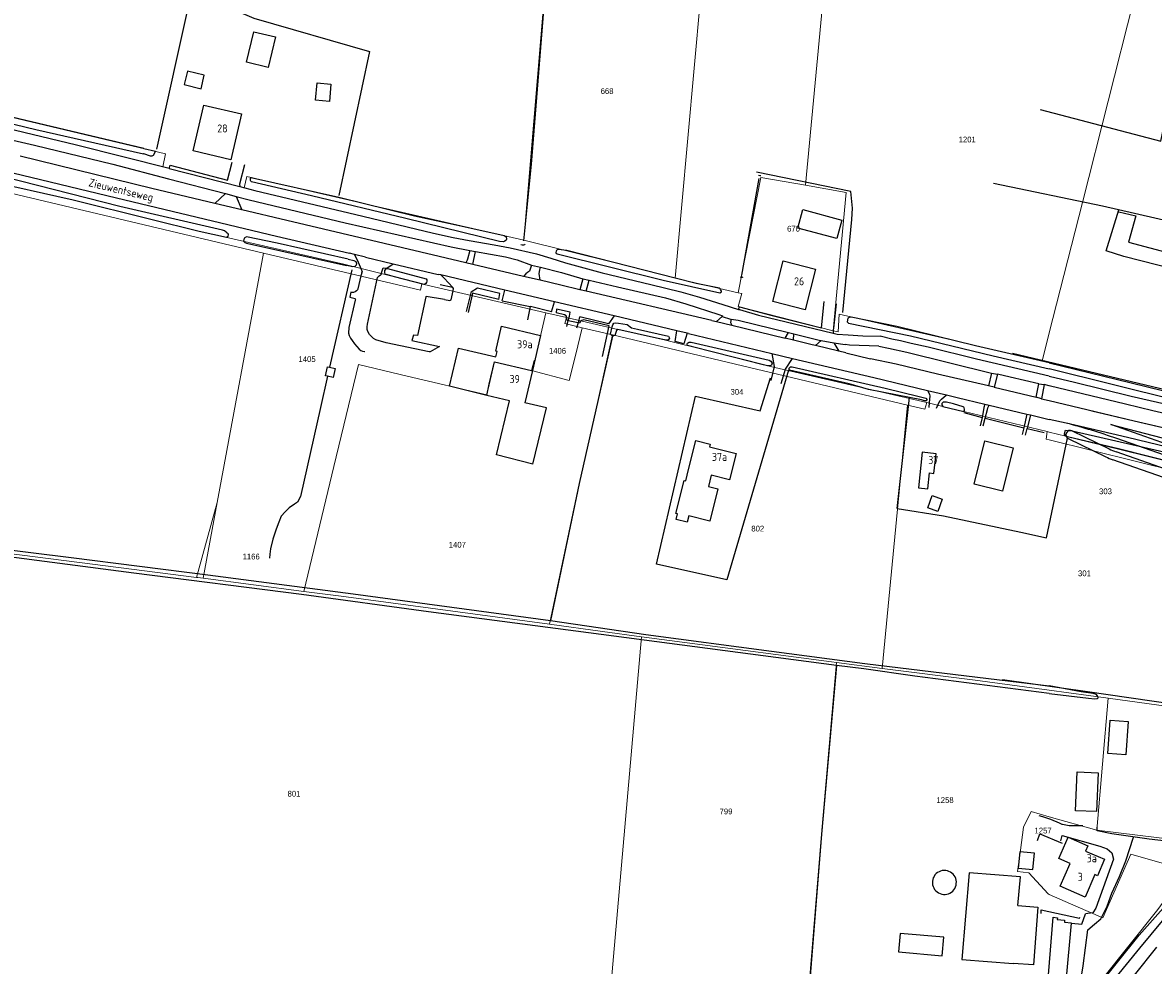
# Model space of a CAD drawing. Header units: metres. Extents: x 233874 to 239264, y 443832 to 448222.
# Tile 31 of 198: x 234680 to 235032, y 445196 to 445491. Entities that reach past the tile are written whole.
import ezdxf
from ezdxf.enums import TextEntityAlignment as Align

# ---------------------------------------------------------------- set-up
doc = ezdxf.new("R2010")
doc.units = ezdxf.units.M
doc.header["$MEASUREMENT"] = 0
doc.linetypes.add('LIJN1-1', pattern=[2, 1, -1])
for name, color, linetype in [('DAKRAND', 4, 'Continuous'), ('DAKRAND-BYG', 4, 'Continuous'), ('Goud-kadastrale grenzen', 13, 'Continuous'), ('Goud-markering', 7, 'Continuous'), ('Goud-ontwerp', 2, 'Continuous'), ('HEG', 253, 'Continuous'), ('HEK', 253, 'Continuous'), ('HOOFDGEBOUW', 4, 'Continuous'), ('HOUTWAL', 253, 'Continuous'), ('HUISNUMMER', 253, 'Continuous'), ('INSTEEKSLOOT', 153, 'Continuous'), ('KANTVERH', 253, 'Continuous'), ('MIDSLTGREPPEL', 253, 'Continuous'), ('OVLIJNOBJ', 253, 'Continuous'), ('RASTER', 253, 'Continuous'), ('STRAATNAAM', 253, 'Continuous'), ('TUSSENMUUR', 253, 'Continuous')]:
    doc.layers.add(name, color=color, linetype=linetype)
doc.layers.add('G01 kadestrale perceelsgrens', color=73, linetype='Continuous', lineweight=0)
doc.layers.add('Z01 perceelnummer', color=73, linetype='Continuous', lineweight=13)
doc.layers.add('Goud-hulp', color=210, linetype='Continuous', plot=False)
doc.styles.get("Standard").update_dxf_attribs({"font": 'iso.shx'})
doc.styles.add('Styledgn001', font='dgn001.shx')

# ---------------------------------------------------------------- blocks, each defined once
blk = doc.blocks.new('A$C1532452F')
at = {"layer": 'G01 kadestrale perceelsgrens'}
for p, q in [((234836.095, 445422.689), (234842.584, 445500)), ((234891.411, 445500), (234883.27, 445410.853)), ((234923.997, 445439.883), (234929.644, 445500)), ((234538.7, 445470.019), (234754.936, 445418.649)), ((234754.936, 445418.649), (234740.456, 445340.755)), ((234754.936, 445418.649), (234803.876, 445407.023)), ((234883.27, 445410.853), (234902.989, 445406.238)), ((234803.876, 445407.023), (234804.268, 445409.035)), ((234839.501, 445385.084), (234843.023, 445400.021)), ((234843.023, 445400.021), (234849.423, 445398.536)), ((234848.926, 445396.619), (234849.423, 445398.536)), ((234848.926, 445396.619), (234854.319, 445395.336)), ((234854.319, 445395.336), (234863.821, 445393.076)), ((234863.821, 445393.076), (234857.808, 445366.355)), ((234863.821, 445393.076), (234955.813, 445371.192)), ((234997.753, 445384.947), (235000, 445393.779)), ((234997.753, 445384.947), (235000, 445384.398)), ((234947.418, 445375.342), (234961.79, 445371.953)), ((234961.214, 445369.907), (234961.79, 445371.953)), ((234955.813, 445371.192), (234947.839, 445289.004)), ((234955.813, 445371.192), (234961.214, 445369.907)), ((234999.409, 445362.919), (234973.332, 445369.234)), ((234999.008, 445360.601), (234999.409, 445362.919)), ((235000, 445362.776), (234999.409, 445362.919)), ((235000, 445360.355), (234999.008, 445360.601)), ((235069.88, 445343.01), (235000, 445360.355)), ((234734.044, 445317.427), (234740.456, 445340.755)), ((234740.456, 445340.755), (234736.07, 445317.163)), ((234736.07, 445317.163), (234767.522, 445313.051)), ((234863.383, 445190.771), (234872.848, 445298.89)), ((234933.686, 445290.805), (234947.839, 445289.004)), ((234947.839, 445289.004), (234976.857, 445285.31)), ((235000, 445282.166), (234976.857, 445285.31)), ((235018.369, 445279.671), (235000, 445282.166)), ((235014.815, 445238.493), (235018.369, 445279.671)), ((235064.397, 445273.418), (235018.369, 445279.671)), ((234994.399, 445244.315), (234991.945, 445239.399)), ((234994.399, 445244.315), (235000, 445242.718)), ((235000, 445242.718), (235014.815, 445238.493)), ((234991.945, 445239.399), (234991.08, 445232.251)), ((235048.785, 445234.357), (235014.815, 445238.493)), ((234991.08, 445232.251), (234990.148, 445225.555)), ((235016.75, 445211.147), (235025.442, 445230.972)), ((235025.442, 445230.972), (235035.19, 445228.166)), ((234990.148, 445225.555), (234993.622, 445225.147)), ((234993.622, 445225.147), (234999.68, 445218.602)), ((234999.68, 445218.602), (235000, 445218.462)), ((235000, 445218.462), (235008.324, 445214.832)), ((235008.324, 445214.832), (235016.75, 445211.147))]:
    blk.add_line(p, q, dxfattribs=at)
at = {"layer": 'G01 kadestrale perceelsgrens', "flags": 128}
for points in [[(235000, 445393.779), (235010.347, 445434.448), (235026.376, 445497.761)], [(234498.266, 445481.988), (234510.844, 445478.91), (234538.891, 445472.281), (234561.012, 445467.052), (234607.363, 445456.414), (234646.137, 445446.617), (234667.656, 445441.492), (234695.566, 445435.246), (234719.805, 445429.23), (234734.84, 445425.523), (234779.995, 445415.182), (234795.781, 445411.215), (234804.268, 445409.035)], [(234659.441, 445465.076), (234724.323, 445449.674), (234723.47, 445445.582), (234748.852, 445438.976), (234749.652, 445442.59), (234790.682, 445433.069), (234836.095, 445422.689)], [(234902.989, 445406.238), (234910.039, 445442.23), (234923.997, 445439.883)], [(234923.997, 445439.883), (234936.637, 445437.589), (234932.606, 445394.407)], [(234836.095, 445422.689), (234864.139, 445415.74), (234883.27, 445410.853)], [(234804.268, 445409.035), (234805.043, 445408.836), (234843.023, 445400.021)], [(234932.606, 445394.407), (234902.928, 445402.006), (234904.063, 445406.008), (234902.989, 445406.238)], [(234849.423, 445398.536), (234865.449, 445394.816), (234877.465, 445392.043), (234879.938, 445391.57), (234893.664, 445388.145), (234910.396, 445383.914), (234947.418, 445375.342)], [(234932.606, 445394.407), (234934.117, 445394.045), (234934.517, 445399.62), (234971.672, 445391.034), (234997.753, 445384.947)], [(234838.553, 445382.021), (234850.266, 445378.92), (234852.179, 445386.711), (234854.319, 445395.336)], [(234767.522, 445313.051), (234776.856, 445352.025), (234784.485, 445383.907), (234799.726, 445380.267), (234824.557, 445374.377)], [(234824.557, 445374.377), (234826.999, 445384.741), (234838.553, 445382.021)], [(234839.501, 445385.084), (234839.287, 445385.136), (234838.553, 445382.021)], [(235000, 445384.398), (235015.648, 445380.574), (235059.88, 445369.741), (235073.51, 445374.679)], [(234961.79, 445371.953), (234966.805, 445370.77), (234973.332, 445369.234)], [(234857.808, 445366.355), (234853.379, 445346.672), (234844.167, 445302.783)], [(235070.108, 445345.885), (235055.235, 445349.135), (235041.357, 445352.57), (235021.575, 445357.488), (235005.722, 445361.334), (235005.136, 445361.532), (235000, 445362.776)], [(234674.734, 445324.971), (234701.564, 445321.565), (234734.044, 445317.427)], [(234734.044, 445317.427), (234734.427, 445317.378), (234736.07, 445317.163)], [(234767.522, 445313.051), (234779.141, 445311.532), (234827.932, 445304.974), (234844.167, 445302.783)], [(234844.167, 445302.783), (234860.64, 445300.56), (234872.848, 445298.89)], [(234872.848, 445298.89), (234887.907, 445296.829), (234932.132, 445291.003), (234933.686, 445290.805)], [(234933.686, 445290.805), (234929, 445237.246), (234925.06, 445189.008)], [(235042.73, 445225.963), (235033.932, 445213.766), (235016.185, 445191.605), (235012.666, 445186.846)]]:
    blk.add_lwpolyline(points, dxfattribs=at)
at = {"layer": 'Z01 perceelnummer', "linetype": 'Continuous', "lineweight": 13, "style": 'Styledgn001'}
for s, p in [('668', (234862.082, 445469.204)), ('1201', (234974.424, 445454.093)), ('670', (234920.232, 445426.258)), ('1405', (234768.49, 445385.547)), ('1406', (234846.615, 445388.151)), ('304', (234902.595, 445375.331)), ('303', (235017.556, 445344.286)), ('802', (234909.08, 445332.647)), ('1407', (234815.365, 445327.604)), ('1166', (234751.056, 445323.914)), ('301', (235010.986, 445318.679)), ('801', (234764.417, 445249.882)), ('1258', (234967.502, 445247.895)), ('799', (234899.164, 445244.35)), ('1257', (234998.085, 445238.38))]:
    blk.add_text(s, height=1.8, dxfattribs=at).set_placement(p, align=Align.MIDDLE_CENTER)

msp = doc.modelspace()

# ---------------------------------------------------------------- linework, layer by layer
at = {"layer": 'DAKRAND'}
for p, q in [((234827.59, 445355.66), (234831.65, 445372.52)), ((234843.23, 445370.39), (234836.41, 445371.95)), ((234838.89, 445352.78), (234843.23, 445370.39))]:
    msp.add_line(p, q, dxfattribs=at)
for points in [[(234824.52, 445374.2), (234812.93, 445377.06), (234815.72, 445388.95), (234827.35, 445386.21)], [(234894.54, 445349.31), (234893.67, 445345.77), (234896.62, 445345.04), (234894.14, 445334.99), (234887.57, 445336.61), (234887.08, 445334.65), (234883.63, 445335.5), (234884.06, 445337.2), (234883.56, 445337.33), (234886.12, 445347.68), (234886.62, 445347.56), (234887.48, 445351.05)]]:
    msp.add_lwpolyline(points, dxfattribs=at)
at = {"layer": 'DAKRAND-BYG'}
msp.add_line((234774.9, 445380.18), (234774.25, 445380.33), dxfattribs=at)
for points in [[(234749.57, 445478.21), (234751.86, 445487.73), (234758.62, 445486.1), (234756.32, 445476.59), (234749.57, 445478.21)], [(234730.14, 445471.24), (234735.41, 445469.96), (234736.43, 445474.16), (234731.15, 445475.44), (234730.14, 445471.24)], [(234771.11, 445466.39), (234771.6, 445471.79), (234775.93, 445471.4)], [(234775.93, 445471.4), (234775.45, 445466), (234771.11, 445466.39)], [(234933.79, 445423.16), (234921.56, 445426.4), (234923.1, 445432.21), (234935.33, 445428.97), (234933.79, 445423.16)], [(234774.25, 445380.33), (234774.9, 445383.14), (234775.54, 445382.99)], [(234775.54, 445382.99), (234777.29, 445382.59), (234776.64, 445379.78), (234774.9, 445380.18)], [(234964.03, 445349.85), (234964.7, 445356.01), (234960.39, 445356.48), (234959.2, 445345.41), (234962.11, 445345.09), (234962.63, 445350), (234964.03, 445349.85)], [(234965.24, 445338.02), (234962.11, 445339.12), (234963.46, 445342.93), (234966.59, 445341.83), (234965.24, 445338.02)], [(235018.33, 445262.43), (235019.04, 445272.82), (235024.6, 445272.44), (235023.89, 445262.05), (235018.33, 445262.43)], [(235008.23, 445244.59), (235008.74, 445256.73), (235015.23, 445256.45), (235014.71, 445244.31), (235008.23, 445244.59)], [(234994.89, 445226.18), (234995.38, 445231.31), (234990.82, 445231.75), (234990.32, 445226.62), (234994.89, 445226.18)], [(234966.65, 445225.88), (234966.13, 445225.75), (234965.63, 445225.55), (234965.16, 445225.27), (234964.74, 445224.93), (234964.37, 445224.54), (234964.06, 445224.09), (234963.82, 445223.61), (234963.65, 445223.09), (234963.56, 445222.56), (234963.54, 445222.02), (234963.61, 445221.48), (234963.75, 445220.96), (234963.96, 445220.46), (234964.25, 445220), (234964.59, 445219.58), (234965, 445219.22), (234965.45, 445218.92), (234965.94, 445218.69), (234966.46, 445218.54), (234966.99, 445218.46)], [(234966.99, 445218.46), (234967.52, 445218.45), (234968.05, 445218.52), (234968.55, 445218.66), (234969.04, 445218.88), (234969.49, 445219.16), (234969.89, 445219.5), (234970.24, 445219.89), (234970.54, 445220.33), (234970.77, 445220.81), (234970.93, 445221.31), (234971.01, 445221.83), (234971.03, 445222.36), (234970.97, 445222.89), (234970.83, 445223.4), (234970.63, 445223.89), (234970.35, 445224.34), (234970.02, 445224.75), (234969.63, 445225.11), (234969.2, 445225.41), (234968.73, 445225.65), (234968.23, 445225.82), (234967.71, 445225.91), (234967.18, 445225.93), (234966.65, 445225.88)], [(234990.24, 445214.98), (234991, 445223.99), (234975.01, 445225.15), (234972.75, 445198.15), (234988.72, 445196.93)], [(234990.24, 445214.98), (234996.48, 445214.51), (234995.1, 445196.44), (234988.72, 445196.93)], [(234952.96, 445200.54), (234966.56, 445199.3), (234967.08, 445205.06), (234953.49, 445206.3), (234952.96, 445200.54)]]:
    msp.add_lwpolyline(points, dxfattribs=at)
at = {"layer": 'Goud-hulp', "linetype": 'Continuous'}
for p, q in [((235013.255, 445369.455), (235026.48, 445366.287)), ((235019.252, 445365.098), (235053.183, 445356.37)), ((235052.477, 445353.454), (235019.252, 445365.098)), ((235026.51, 445366.28), (235043.06, 445362.42)), ((235007.13, 445363.18), (235018.683, 445357.502)), ((235005.961, 445360.802), (235017.657, 445355.053)), ((235051.52, 445350.081), (235021.082, 445360.748)), ((235051.208, 445343.143), (235019.864, 445354.128)), ((235052.084, 445345.644), (235020.891, 445356.576))]:
    msp.add_line(p, q, dxfattribs=at)
for centre, radius, start, end in [((234954.935, 445172.003), 200, 70.68665, 75.41679), ((235006.546, 445361.991), 1.325, 63.8256, 243.8256), ((235027.505, 445375.451), 20, 243.8256, 250.68665), ((235026.479, 445373.002), 20, 243.8256, 250.68665), ((235601.234, 444719.273), 719.5, 128.839879, 148.762443), ((235601.234, 444719.273), 716.55, 128.839879, 148.762443), ((235601.234, 444719.273), 716.05, 128.839879, 148.762443), ((235446.797, 444897.607), 503.7, 139.64955, 149.78699)]:
    msp.add_arc(centre, radius, start, end, dxfattribs=at)
at = {"layer": 'Goud-hulp', "linetype": 'LIJN1-1', "ltscale": 3}
for centre, radius, start, end in [((235601.234, 444719.273), 720, 128.839879, 148.762443), ((235446.797, 444897.607), 503.2, 139.64955, 149.78699)]:
    msp.add_arc(centre, radius, start, end, dxfattribs=at)
at = {"layer": 'Goud-markering', "linetype": 'LIJN1-1', "ltscale": 3}
for centre, radius, start, end in [((235697.385, 444633.86), 853.462, 121.774605, 149.18254), ((235699.984, 444630.603), 850.5, 121.807635, 148.928273)]:
    msp.add_arc(centre, radius, start, end, dxfattribs=at)
at = {"layer": 'Goud-markering', "ltscale": 3}
for radius in [854.6, 853.5]:
    msp.add_arc((235699.984, 444630.603), radius, 121.807635, 148.928273, dxfattribs=at)
at = {"layer": 'Goud-ontwerp', "linetype": 'Continuous'}
for centre, radius, start, end in [((235697.385, 444633.86), 853.962, 121.774624, 149.182442), ((235699.984, 444630.603), 850, 121.807635, 148.928273)]:
    msp.add_arc(centre, radius, start, end, dxfattribs=at)
at = {"layer": 'HEG'}
for p, q in [((234813.85, 445407.9), (234810.04, 445408.69)), ((234820.03, 445405.66), (234818.71, 445400.13)), ((234820.13, 445406.1), (234820.03, 445405.66)), ((234828.32, 445404.19), (234820.13, 445406.1)), ((234829.35, 445403.74), (234838.08, 445401.94)), ((234838.08, 445401.94), (234837.23, 445397.84)), ((234838.08, 445401.94), (234838.18, 445401.92)), ((234844.76, 445400.29), (234838.18, 445401.92)), ((234848.82, 445399.33), (234846.2, 445399.96)), ((234862.75, 445395.94), (234854.82, 445397.84)), ((234860.61, 445386.38), (234862.75, 445395.94))]:
    msp.add_line(p, q, dxfattribs=at)
for points in [[(234849.51, 445397.72), (234849.5, 445398.19), (234849.43, 445398.73), (234849.31, 445399.09), (234848.82, 445399.33)], [(234854.82, 445397.84), (234854.25, 445397.65), (234853.67, 445397.14), (234853.51, 445396.89)], [(234996.31, 445235.29), (234997.12, 445237.39), (235004.02, 445234.44)]]:
    msp.add_lwpolyline(points, dxfattribs=at)
at = {"layer": 'HEK'}
for p, q in [((234849.51, 445397.72), (234849.99, 445397.62)), ((234849.99, 445397.62), (234853.05, 445396.98)), ((234853.05, 445396.98), (234853.51, 445396.89)), ((234973.38, 445368.86), (234979.08, 445367.34)), ((234980.06, 445367.12), (234992.06, 445364.05)), ((234993.13, 445363.88), (234998.43, 445362.59))]:
    msp.add_line(p, q, dxfattribs=at)
msp.add_lwpolyline([(234734.32, 445499.54), (234751.93, 445492), (234787.94, 445481.62), (234778.38, 445436.59)], dxfattribs=at)
at = {"layer": 'HOOFDGEBOUW'}
for p, q in [((234838.77, 445381.97), (234836.41, 445371.95)), ((234831.65, 445372.52), (234824.52, 445374.2)), ((234838.89, 445352.78), (234827.59, 445355.66)), ((235011.34, 445231.92), (235017.25, 445229.46))]:
    msp.add_line(p, q, dxfattribs=at)
for points in [[(234736.27, 445464.83), (234748.04, 445462.08), (234744.7, 445447.78), (234732.93, 445450.52), (234736.27, 445464.83)], [(234917.01, 445416.2), (234927.05, 445413.63), (234923.82, 445400.98), (234913.77, 445403.54), (234917.01, 445416.2)], [(234827.35, 445386.21), (234827.76, 445387.97), (234827.37, 445388.07), (234829.19, 445395.79), (234841.35, 445392.92), (234838.77, 445381.97)], [(234887.48, 445351.05), (234889.74, 445360.16), (234894.28, 445359.04), (234894.05, 445358.12), (234902.3, 445356.08), (234900.27, 445347.89), (234894.54, 445349.31)], [(234985.45, 445344.34), (234976.55, 445346.53), (234979.88, 445360.05), (234988.79, 445357.85), (234985.45, 445344.34)], [(235003, 445229.65), (235005.86, 445236.29), (235012.05, 445233.64), (235011.34, 445231.92)], [(235017.25, 445229.46), (235015.04, 445224.28), (235014.24, 445224.63), (235011.25, 445217.64), (235003.4, 445220.99), (235006.52, 445228.14), (235003, 445229.65)]]:
    msp.add_lwpolyline(points, dxfattribs=at)
at = {"layer": 'HOUTWAL'}
msp.add_line((234782.46, 445413.44), (234775.54, 445382.99), dxfattribs=at)
msp.add_lwpolyline([(234774.9, 445380.18), (234772.69, 445370.45), (234766.41, 445342.67), (234765.49, 445340.91), (234764.52, 445340.28), (234762.89, 445339.1), (234761.61, 445337.84), (234760.4, 445336.48), (234759.7, 445334.64), (234758.83, 445332.44), (234757.82, 445329.35), (234757.08, 445326.35), (234756.85, 445324.65), (234756.77, 445323.38)], dxfattribs=at)
at = {"layer": 'INSTEEKSLOOT'}
for p, q in [((234782.77, 445414.36), (234780.81, 445414.79)), ((234781.3, 445416.75), (234783.07, 445416.33)), ((234942.18, 445288.84), (234933.61, 445289.96))]:
    msp.add_line(p, q, dxfattribs=at)
for points in [[(234595.81, 445480.23), (234584.57, 445482.51), (234584.33, 445482.44), (234583.97, 445482.17), (234583.78, 445481.98), (234583.88, 445481.12), (234584.22, 445480.99), (234603.03, 445476.33), (234642.46, 445467.18), (234683.85, 445457.18), (234717.44, 445449.65)], [(234717.53, 445451.33), (234672.31, 445462.05), (234659.44, 445465.08)], [(234717.53, 445451.33), (234721.17, 445450.43), (234720.52, 445449.15), (234720.1, 445448.9), (234719.63, 445448.9), (234717.55, 445449.61), (234717.44, 445449.65)], [(234667.66, 445441.49), (234695.57, 445435.25), (234719.8, 445429.23), (234734.84, 445425.52), (234743.34, 445423.63), (234743.93, 445423.93), (234743.98, 445424.32), (234743.83, 445424.61), (234743.54, 445424.9), (234743.26, 445425.2), (234742.73, 445425.61), (234742.13, 445425.79), (234710.04, 445433.17), (234668.77, 445443.68)], [(234829.75, 445422.19), (234828.53, 445422.27), (234799.32, 445429.39), (234769.87, 445436.53), (234751.17, 445440.93), (234750.92, 445441.09), (234750.82, 445441.34), (234750.85, 445442.01), (234751.13, 445442.2), (234751.42, 445442.15), (234778.36, 445436.11), (234801.96, 445430.28), (234816.43, 445427.11), (234830.02, 445424.13), (234830.6, 445423.7), (234830.75, 445423.02), (234830.55, 445422.65), (234830.22, 445422.39), (234829.75, 445422.19)], [(234781.3, 445416.75), (234759.17, 445421.71), (234749.64, 445423.73), (234748.84, 445423.27), (234748.7, 445422.38), (234749.12, 445421.95), (234749.65, 445421.73), (234780.81, 445414.79)], [(234883.27, 445410.85), (234849.55, 445419.43), (234846.77, 445419.81), (234846.5, 445419.7), (234846.31, 445419.48), (234846.2, 445419.28), (234846.12, 445418.87), (234846.2, 445418.56), (234846.46, 445418.38), (234879.62, 445410.16), (234897.23, 445406.2), (234897.76, 445406.5), (234897.81, 445406.79), (234897.71, 445406.97), (234897.49, 445407.29), (234897.32, 445407.52), (234897.18, 445407.65), (234889.87, 445409.18), (234883.27, 445410.85)], [(234783.07, 445416.33), (234783.67, 445416.03), (234783.89, 445415.39), (234783.77, 445414.86), (234783.39, 445414.5), (234782.77, 445414.36)], [(234805.04, 445408.84), (234795.78, 445411.22), (234792.82, 445412.08), (234792.75, 445412.44), (234792.75, 445413.22), (234793.19, 445413.77), (234793.55, 445413.79), (234805.67, 445410.65), (234805.89, 445410.29), (234805.9, 445409.88), (234805.78, 445409.46), (234805.58, 445409.19), (234805.27, 445408.9), (234805.04, 445408.84)], [(234863.73, 445392.67), (234863.14, 445393.31), (234863.64, 445395.66), (234863.87, 445396.28), (234864.22, 445396.72), (234864.61, 445396.83), (234865.64, 445396.77), (234868.35, 445396.33), (234869.71, 445395.34), (234871.55, 445394.87), (234881.25, 445392.72), (234881.51, 445392.04), (234881.18, 445391.46), (234879.94, 445391.57), (234877.46, 445392.04), (234865.45, 445394.82), (234865.03, 445394.53), (234864.54, 445392.88), (234863.73, 445392.67)], [(234952.48, 445395.76), (234938.23, 445398.68), (234937.83, 445398.61), (234937.36, 445398.46), (234937.13, 445398.29), (234936.98, 445397.16), (234937.41, 445396.82), (234956.7, 445392.84), (234982.48, 445386.62), (235000, 445382.47)], [(235000, 445384.4), (234977.03, 445389.73), (234952.48, 445395.76)], [(234912.88, 445383.43), (234912.31, 445383.47), (234912.11, 445383.48), (234893.66, 445388.15), (234887.21, 445389.79), (234887.01, 445390.05), (234887.04, 445390.36), (234887.19, 445390.56), (234887.45, 445390.75), (234887.73, 445390.85), (234888.26, 445390.85), (234912.62, 445385.2), (234913.12, 445384.89), (234913.55, 445384.29), (234913.41, 445383.7), (234912.88, 445383.43)], [(234956.45, 445373.54), (234943.61, 445376.1), (234937.58, 445377.85), (234918.98, 445382.08), (234918.85, 445382.39), (234918.85, 445382.73), (234919.04, 445382.95), (234919.22, 445383.1), (234919.5, 445383.15), (234919.77, 445383.14), (234948.84, 445376.44), (234959.47, 445373.83), (234961.55, 445373.34), (234961.92, 445372.79), (234961.57, 445372.49), (234961.09, 445372.57), (234960.14, 445372.8), (234956.45, 445373.54)], [(235000, 445384.4), (235025.56, 445378.15), (235050.61, 445372), (235051.46, 445371.88), (235051.82, 445371.4), (235051.81, 445370.7), (235051.52, 445370.22), (235051.06, 445370.11), (235050.36, 445370.11), (235049.76, 445370.16), (235039.72, 445372.63), (235000, 445382.47)], [(234973.33, 445369.23), (234973.56, 445369.52), (234973.59, 445369.95), (234973.5, 445370.29), (234973.33, 445370.53), (234973.2, 445370.6), (234970.1, 445371.54), (234967.94, 445372.09), (234966.93, 445372.07), (234966.5, 445371.72), (234966.55, 445371.28), (234966.8, 445370.77), (234973.33, 445369.23)], [(234933.61, 445289.96), (234910.72, 445292.95), (234856.25, 445300.12), (234806.38, 445306.69), (234766.77, 445312.09), (234714.49, 445318.78), (234670.55, 445324.45), (234621.68, 445330.6), (234572.63, 445337.01), (234516.96, 445344.6), (234468.88, 445351.73), (234416.71, 445359.63), (234370.93, 445365.9), (234364.83, 445366.76)], [(234529.48, 445345.45), (234558.95, 445341.06), (234600.32, 445335.41), (234644.47, 445329.87), (234694.86, 445323.61), (234737.57, 445318.16), (234782.89, 445312.23), (234844.41, 445303.94)], [(234844.41, 445303.94), (234874.17, 445299.59), (234913.38, 445294.4), (234942.44, 445290.51)], [(234942.44, 445290.51), (234981.1, 445285.86), (235000, 445283.53)], [(235000, 445281.19), (234958.03, 445286.59), (234942.18, 445288.84)], [(235000, 445281.19), (235012.23, 445279.75), (235014.26, 445279.51), (235015, 445279.56), (235015.25, 445279.83), (235015.2, 445280.22), (235014.7, 445280.85), (235013.67, 445281.19), (235009.96, 445281.65), (235000, 445283.53)], [(235014.35, 445185.05), (235013.6, 445184.83), (235012.71, 445184.9), (235012.23, 445185.47), (235012.31, 445186.46), (235014.99, 445189.39), (235028.01, 445205.69), (235036.34, 445215.09), (235041.96, 445221.56), (235044.33, 445224.46), (235044.88, 445225.06)], [(235046.47, 445223.29), (235040.65, 445216.49), (235035.24, 445210.17), (235028.13, 445201.72), (235020.74, 445192.58), (235016.15, 445186.93), (235014.45, 445185.05)]]:
    msp.add_lwpolyline(points, dxfattribs=at)
at = {"layer": 'INSTEEKSLOOT', "color": 13}
msp.add_lwpolyline([(235065.5, 445348.8), (235065.1, 445346.98), (235055.23, 445349.14), (235041.36, 445352.57), (235021.58, 445357.49), (235005.72, 445361.33), (235005.14, 445361.53), (235004.73, 445362.07), (235004.82, 445362.61), (235005.08, 445363.34), (235005.68, 445363.29), (235007.13, 445363.18), (235043, 445354.9), (235065.05, 445349.44), (235065.44, 445349.26), (235065.5, 445348.8)], dxfattribs=at)
at = {"layer": 'KANTVERH'}
for p, q in [((234720.12, 445438.8), (234679.01, 445448.92)), ((234725.47, 445445.03), (234747.49, 445439.38)), ((234743.03, 445437.21), (234739.67, 445434.15)), ((234746.42, 445436.33), (234748.14, 445432.14)), ((234783.26, 445418.21), (234781.74, 445418.57)), ((234783.26, 445418.21), (234784.42, 445415.77)), ((234786.69, 445417.37), (234783.26, 445418.21)), ((234819.24, 445419.47), (234821.02, 445419.13)), ((234784.42, 445415.77), (234785.35, 445413.61)), ((234786.69, 445417.37), (234795.34, 445415.33)), ((234820.19, 445415.1), (234818, 445415.62)), ((234838.46, 445414.85), (234841.29, 445414.24)), ((234785.35, 445413.61), (234785.68, 445412.82)), ((234785.6, 445412.47), (234785.68, 445412.82)), ((234810.17, 445411.81), (234809.38, 445412)), ((234830.16, 445407.06), (234810.17, 445411.81)), ((234841.18, 445410.14), (234835.96, 445411.38)), ((234854.53, 445410.65), (234856.48, 445410.22)), ((234829.35, 445403.74), (234830.16, 445407.06)), ((234845.64, 445403.39), (234830.16, 445407.06)), ((234855.54, 445406.73), (234853.53, 445407.21)), ((234819.5, 445405.77), (234818.12, 445400.37)), ((234819.62, 445406.25), (234819.5, 445405.77)), ((234844.76, 445400.29), (234845.64, 445403.39)), ((234864.27, 445399.01), (234845.64, 445403.39)), ((234849.53, 445395.69), (234849.99, 445397.62)), ((234849.99, 445397.62), (234850.31, 445398.96)), ((234853.05, 445396.98), (234852.56, 445395.21)), ((234853.39, 445398.2), (234853.05, 445396.98)), ((234883.83, 445394.41), (234864.27, 445399.01)), ((234894.71, 445397.6), (234896.2, 445397.24)), ((234896.2, 445397.24), (234898.02, 445398.82)), ((234896.2, 445397.24), (234900.95, 445396.1)), ((234887.02, 445393.66), (234883.83, 445394.41)), ((234887.52, 445393.54), (234887.02, 445393.66)), ((234887.52, 445393.54), (234913.45, 445387.25)), ((234900.95, 445396.1), (234917.67, 445392.11)), ((234917.67, 445392.11), (234918.69, 445393.87)), ((234918.69, 445393.87), (234920.34, 445393.46)), ((234920.2, 445391.47), (234920.34, 445393.46)), ((234920.2, 445391.47), (234917.67, 445392.11)), ((234927.06, 445389.78), (234928.91, 445391.35)), ((234934.32, 445388.07), (234927.06, 445389.78)), ((234928.91, 445391.35), (234932.83, 445390.6)), ((234932.83, 445390.6), (234936.33, 445390.07)), ((234932.83, 445390.6), (234934.32, 445388.07)), ((234913.45, 445387.25), (234919.9, 445385.72)), ((234919.9, 445385.72), (234945.3, 445379.81)), ((234936.51, 445387.55), (234934.32, 445388.07)), ((234936.51, 445387.55), (234944.25, 445385.65)), ((234945.3, 445379.81), (234962.05, 445375.8)), ((234982, 445381.14), (234983.89, 445380.89)), ((234962.05, 445375.8), (234967.98, 445374.38)), ((234982.79, 445376.75), (234981.09, 445377.19)), ((234996.81, 445377.78), (234998.42, 445377.58)), ((234997.61, 445373.2), (234995.89, 445373.72)), ((234997.61, 445373.2), (235000, 445372.63)), ((234979.91, 445371.52), (234981.25, 445371.21)), ((234981.25, 445371.21), (234993.01, 445368.4)), ((234993.01, 445368.4), (234992.06, 445364.05)), ((234994.19, 445368.11), (235000, 445366.72)), ((234979.08, 445367.34), (234978.43, 445364.77)), ((234979.43, 445364.68), (234980.06, 445367.12)), ((234992.06, 445364.05), (234991.61, 445361.99)), ((234992.6, 445361.76), (234993.13, 445363.88))]:
    msp.add_line(p, q, dxfattribs=at)
for points in [[(234725.47, 445445.03), (234696.57, 445452.37), (234655.4, 445462.18), (234616.15, 445471.45), (234597.1, 445475.76), (234588.83, 445477.14), (234581.32, 445478.28), (234572.44, 445480.5), (234571.43, 445480.76)], [(234598.34, 445472.31), (234606.88, 445470.4), (234621.93, 445466.86), (234641.8, 445462.13), (234659.02, 445458), (234683.44, 445452.34), (234707.93, 445446.39), (234725.28, 445441.81)], [(234725.47, 445445.03), (234725.79, 445446.04), (234743.72, 445441.43), (234745.14, 445446.98)], [(234748.93, 445446.16), (234747.39, 445440.13), (234747.49, 445439.38), (234752.18, 445438.18), (234785.86, 445430.16), (234807.93, 445424.84), (234814.04, 445423.53), (234819.04, 445422.56), (234826.88, 445421.23), (234831.88, 445420.24), (234840.07, 445418.4), (234844.55, 445417.05), (234849.08, 445415.63), (234860.54, 445412.46), (234875.71, 445408.87), (234885.1, 445406.59), (234890.92, 445404.93), (234898.23, 445402.63), (234903.07, 445401.08)], [(234673.67, 445444.43), (234709.07, 445435.85), (234758.96, 445423.9), (234781.74, 445418.57)], [(234762.16, 445428.8), (234748.14, 445432.14), (234739.67, 445434.15), (234720.12, 445438.8)], [(234725.28, 445441.81), (234743.03, 445437.21), (234746.42, 445436.33), (234750.46, 445435.28)], [(234750.46, 445435.28), (234780.38, 445428.11), (234813.49, 445420.59), (234819.24, 445419.47), (234818.57, 445416.71), (234818.41, 445416.44), (234818, 445415.62)], [(234818, 445415.62), (234809.74, 445417.57), (234762.16, 445428.8)], [(234835.96, 445411.38), (234820.19, 445415.1), (234821.02, 445419.13), (234830.36, 445417.49), (234833.99, 445416.51), (234838.46, 445414.85), (234837.91, 445413.03), (234837.55, 445412.77), (234837.28, 445412.57), (234836.76, 445412.16), (234835.96, 445411.38)], [(234811.41, 445404.14), (234805.64, 445405.14), (234805.52, 445404.97), (234802.93, 445392.87), (234801.65, 445393.02), (234801.21, 445391.32), (234809.84, 445389.53), (234806.93, 445387.81), (234806.56, 445387.86), (234793.12, 445390.64), (234789.91, 445391.56), (234789.26, 445391.97), (234789, 445392.22), (234788.46, 445392.7), (234787.96, 445393.25), (234787.44, 445394.16), (234787.23, 445394.8), (234787.25, 445395.34), (234787.29, 445395.84), (234787.35, 445396.27), (234787.35, 445396.43), (234790.51, 445411.01), (234790.71, 445411.28), (234790.95, 445411.55), (234791.36, 445411.87), (234791.67, 445412.04), (234791.65, 445412.17), (234792.19, 445414.07), (234793.41, 445413.95), (234795.34, 445415.33), (234809.38, 445412)], [(234841.18, 445410.14), (234840.9, 445412.25), (234841.09, 445413.44), (234841.29, 445414.24), (234847.9, 445412.63), (234854.53, 445410.65), (234853.53, 445407.21), (234847.61, 445408.62), (234841.18, 445410.14)], [(234785.6, 445412.47), (234785.3, 445411.55), (234784.38, 445407.5), (234784.2, 445407.17), (234783.91, 445406.9), (234783.51, 445406.53), (234783.02, 445406.39), (234782.49, 445406.38), (234782.19, 445406.48), (234781.8, 445404.86), (234783.49, 445404.43), (234783.55, 445404.25), (234783.52, 445404.03), (234783.48, 445403.9), (234781.55, 445395.4), (234781.42, 445393.63), (234781.66, 445392.88), (234782.05, 445392.12), (234782.52, 445391.37), (234783.25, 445390.33), (234783.98, 445389.45), (234784.75, 445388.69), (234785.27, 445388.24), (234785.77, 445388.02), (234786.45, 445387.91), (234786.56, 445387.9)], [(234813.98, 445407.86), (234811.24, 445410.82), (234810.17, 445411.81)], [(234811.41, 445404.14), (234812.98, 445403.8), (234813.46, 445404.08), (234814.06, 445406.89)], [(234814.06, 445406.89), (234814.21, 445407.61), (234813.98, 445407.86)], [(234828.32, 445404.19), (234828.67, 445405.98), (234821.66, 445407.69), (234819.66, 445406.41), (234819.62, 445406.25)], [(234894.71, 445397.6), (234855.54, 445406.73), (234856.48, 445410.22), (234865.29, 445408.15), (234880.29, 445404.65), (234886.68, 445402.85), (234896.91, 445399.51)], [(234903.07, 445401.08), (234903.36, 445401.88), (234913.58, 445399.15), (234928.95, 445395.35), (234929.76, 445403.49)], [(234850.31, 445398.96), (234850.59, 445400.16), (234846.34, 445401.18), (234846.2, 445399.96)], [(234903.07, 445401.08), (234903.35, 445400.99), (234909.3, 445399.23), (234932.64, 445393.67)], [(234933.52, 445402.82), (234932.75, 445395.23), (234932.63, 445394.62), (234932.65, 445394.2), (234932.64, 445393.67), (234933.89, 445393.37), (234937.27, 445393.12), (234941.91, 445392.84), (234947.29, 445392.66)], [(234864.27, 445399.01), (234862.54, 445396.54), (234853.55, 445398.78), (234853.39, 445398.2)], [(234896.91, 445399.51), (234898.1, 445399.01), (234898.02, 445398.82)], [(234898.02, 445398.82), (234900.63, 445398.05), (234900.75, 445398.03)], [(234900.75, 445398.03), (234900.54, 445397.02), (234900.95, 445396.1)], [(234900.75, 445398.03), (234902.93, 445397.69), (234918.69, 445393.87)], [(234887.02, 445393.66), (234886.06, 445390.36), (234883.32, 445391.04), (234883.83, 445394.41)], [(234920.34, 445393.46), (234928.7, 445391.39), (234928.91, 445391.35)], [(234927.06, 445389.78), (234926.02, 445390.02), (234920.2, 445391.47)], [(234946.9, 445389.6), (234937.73, 445389.92), (234936.33, 445390.07)], [(234946.9, 445389.6), (234949.89, 445388.92), (234955.59, 445387.69), (234982, 445381.14), (234981.09, 445377.19)], [(235000, 445380.2), (234977.27, 445385.57), (234962.22, 445389.28), (234956.93, 445390.45), (234953.59, 445391.28), (234950.93, 445391.75), (234947.29, 445392.66)], [(234913.45, 445387.25), (234914.23, 445383.29), (234913.11, 445378.88)], [(234916.39, 445377.9), (234917.77, 445382.43), (234919.9, 445385.72)], [(234981.09, 445377.19), (234965.1, 445380.87), (234952.3, 445383.93), (234944.25, 445385.65)], [(234982.79, 445376.75), (234995.89, 445373.72), (234996.81, 445377.78), (234987.85, 445379.94), (234983.89, 445380.89), (234982.79, 445376.75)], [(235000, 445380.2), (235007.9, 445378.33), (235025.58, 445374.03), (235039.72, 445370.72)], [(234962.05, 445375.8), (234962.62, 445374.6), (234962.72, 445374.03), (234962.57, 445372.05), (234962.45, 445370.48)], [(235000, 445377.19), (234998.42, 445377.58), (234997.61, 445373.2)], [(235076.527, 445365.988), (235075.25, 445367.49), (235074.64, 445368.04), (235073.73, 445368.52), (235072.79, 445368.7), (235071.69, 445368.78), (235070.27, 445368.65), (235068.43, 445368.2), (235066.46, 445367.4), (235065.15, 445366.8), (235063.63, 445366.02), (235062.43, 445365.47), (235060.48, 445364.88), (235058.33, 445364.45), (235055.82, 445364.4), (235052.83, 445364.64), (235049.86, 445365.13), (235045.62, 445366.13), (235039.97, 445367.64), (235032.33, 445369.42), (235023.82, 445371.51), (235000, 445377.19)], [(234964.82, 445370.25), (234965.84, 445372.5), (234966.35, 445373.07), (234967.98, 445374.38), (234971.29, 445373.59), (234979.91, 445371.52)], [(235000, 445372.63), (235026.51, 445366.28), (235043.06, 445362.42), (235049.451, 445360.873)], [(234979.91, 445371.52), (234979.65, 445370.4), (234979.21, 445367.86), (234979.08, 445367.34)], [(234980.06, 445367.12), (234980.76, 445369.81), (234980.88, 445370.35), (234981.25, 445371.21)], [(234993.01, 445368.4), (234994.19, 445368.11), (234993.13, 445363.88)], [(235005.292, 445365.559), (235000, 445366.72)], [(234997.48, 445212.52), (234997.51, 445213.66), (235009.43, 445211), (235009.54, 445211.39)], [(234999.74, 445193.35), (235001.26, 445211.31), (235002.59, 445211.17), (235002.53, 445210.67), (235004.75, 445210.45), (235004.78, 445209.76), (235006.9, 445209.54)], [(235006.9, 445209.44), (235010.17, 445209.19), (235011.31, 445212.43)], [(235000, 445158.13), (235001.35, 445160.23), (235005.04, 445165.36), (235008.92, 445170.3), (235012.8, 445175.53), (235018.86, 445183.47), (235020.98, 445186.08), (235026.62, 445193.29), (235033.59, 445201.99)]]:
    msp.add_lwpolyline(points, dxfattribs=at)
at = {"layer": 'KANTVERH', "color": 13}
msp.add_lwpolyline([(235074.925, 445333.83), (235075.19, 445338.88), (235075.13, 445340.59), (235075.04, 445341.96), (235074.58, 445343.15), (235074.01, 445344.75), (235073.2, 445345.97), (235072.24, 445347.15), (235071.27, 445348.09), (235069.85, 445349.16), (235068.16, 445350.09), (235066.33, 445351), (235063.37, 445351.69), (235056.68, 445353.34), (235040.28, 445357.23), (235024.38, 445361.08), (235007.98, 445364.97), (235005.292, 445365.559)], dxfattribs=at)
at = {"layer": 'MIDSLTGREPPEL'}
for p, q in [((234838.4, 445446.43), (234836.04, 445422.46)), ((234904.11, 445411.72), (234909.5, 445441.91))]:
    msp.add_line(p, q, dxfattribs=at)
for points in [[(234844.63, 445524.32), (234841.34, 445482.84), (234838.4, 445446.43)], [(234909.35, 445442.97), (234909.68, 445442.9), (234909.99, 445442.82)], [(234835.18, 445421.33), (234835.55, 445421.2), (234836.16, 445421.2), (234836.42, 445421.31), (234836.49, 445421.4)], [(234903.62, 445411.22), (234904.05, 445411.09), (234904.29, 445411.1), (234904.48, 445411.2)], [(234863.73, 445392.67), (234853.38, 445346.67), (234844.41, 445303.94)], [(234933.61, 445289.96), (234929, 445237.25), (234925.07, 445189.09)]]:
    msp.add_lwpolyline(points, dxfattribs=at)
at = {"layer": 'OVLIJNOBJ'}
msp.add_line((235005.33, 445191.24), (235006.9, 445209.44), dxfattribs=at)
for points in [[(235021.76, 445431.57), (235027.07, 445430.23), (235024.71, 445422.09), (235038.07, 445418.5), (235060.91, 445412.88)], [(234996.72, 445243.05), (234997.9, 445242.76), (235000.41, 445241.94), (235003.1, 445240.81), (235003.98, 445240.43), (235004.13, 445240.38), (235006.25, 445240.01), (235008.43, 445239.99), (235010.46, 445239.98)], [(235003.61, 445235.19), (235004.01, 445236.86), (235015.81, 445233.51), (235018.06, 445232.69), (235019.56, 445231.4), (235020.04, 445229.5), (235014.59, 445214.21), (235013.65, 445212.75), (235011.31, 445212.43)], [(235009.35, 445189.87), (235009.66, 445190.31), (235010.59, 445196.18), (235012.09, 445207.39), (235014.13, 445209.16), (235016.12, 445210.88), (235018.08, 445214.74), (235019.5, 445218.81), (235021.95, 445224.04), (235023.94, 445228.98), (235026.26, 445236.35)]]:
    msp.add_lwpolyline(points, dxfattribs=at)
at = {"layer": 'RASTER'}
for p, q in [((234721.68, 445451.05), (234732.51, 445500.13)), ((234952.54, 445338.94), (234956.45, 445373.54)), ((234952.54, 445338.94), (234967.07, 445336.61)), ((234967.07, 445336.61), (234991.15, 445331.49))]:
    msp.add_line(p, q, dxfattribs=at)
for points in [[(234997.19, 445463.48), (235034.84, 445453.6), (235037.63, 445466.88), (235043.55, 445493.51)], [(234935.58, 445400.05), (234938.44, 445429.09), (234938.67, 445432.65), (234938.08, 445437.9), (234908.67, 445443.87)], [(234982.57, 445440.47), (235016.59, 445433.44), (235037.98, 445428.5), (235040.18, 445427.16), (235039.69, 445423.64)], [(235075.52, 445404.27), (235023.23, 445417.54), (235017.76, 445419.34), (235021.71, 445432.18)], [(234988.56, 445387.38), (235043.13, 445374.41), (235060.51, 445370.24), (235072.88, 445374.81), (235073.6, 445379.37), (235075.71, 445404.1), (235075.82, 445407.91)], [(234918.64, 445382.06), (234899.39, 445316.63), (234877.47, 445321.59), (234889.71, 445373.98), (234909.79, 445369.4), (234913.01, 445379.72)], [(234991.15, 445331.49), (234999.15, 445329.79), (235005.68, 445360.84)], [(234985.44, 445285.52), (235011.9, 445281.79), (235058.5, 445275.04), (235064.34, 445274.51), (235064.73, 445277.37), (235066.34, 445296.76), (235068.59, 445326.74), (235069.006, 445331.977)], [(235048.84, 445233.54), (235040.2, 445234.71), (235031.15, 445235.7), (235019.55, 445237.41), (235014.97, 445238.35), (235015, 445239.44)]]:
    msp.add_lwpolyline(points, dxfattribs=at)
at = {"layer": 'TUSSENMUUR'}
for p, q in [((234825.34, 445377.68), (234827, 445384.74)), ((234827, 445384.74), (234838.55, 445382.02)), ((234838.55, 445382.02), (234838.77, 445381.97)), ((234824.52, 445374.2), (234825.34, 445377.68))]:
    msp.add_line(p, q, dxfattribs=at)

# ---------------------------------------------------------------- block references
at = {"layer": 'Goud-kadastrale grenzen', "linetype": 'Continuous'}
msp.add_blockref('A$C1532452F', (0, 0), dxfattribs=at)

# ---------------------------------------------------------------- texts
at = {"layer": 'HUISNUMMER'}
for s, p in [('28', (234740.48, 445456.3)), ('26', (234920.41, 445408.59)), ('39a', (234834.02, 445388.93)), ('39', (234831.64, 445378.09)), ('37a', (234894.78, 445353.78)), ('37', (234962.26, 445352.81)), ('3a', (235011.69, 445228.48)), ('3', (235008.91, 445222.71))]:
    msp.add_text(s, height=2.5, dxfattribs=at).set_placement(p)
at = {"layer": 'STRAATNAAM'}
msp.add_text('Zieuwentseweg', height=2.5, rotation=346.3392, dxfattribs=at).set_placement((234700.17, 445439.56))

doc.saveas('drawing.dxf')
